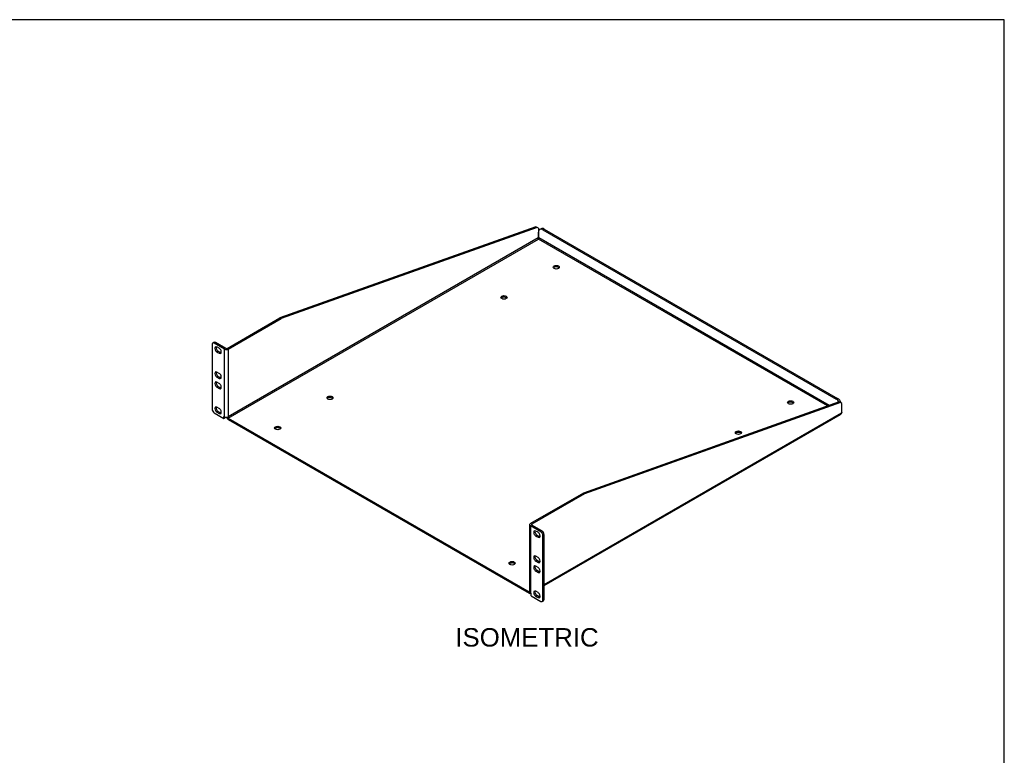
# Model space of a CAD drawing. Header units: inches. Extents: x 0 to 80, y 0 to 59.8.
# Tile 12 of 12: x 40 to 80, y 29.9 to 59.8. Entities that reach past the tile are written whole.
import ezdxf
from ezdxf.enums import TextEntityAlignment as Align

# ---------------------------------------------------------------- set-up
doc = ezdxf.new("R2010")
doc.units = ezdxf.units.IN
doc.header["$MEASUREMENT"] = 0
doc.layers.add('COM56024-3', color=7, linetype='Continuous')
doc.layers.add('Default', color=7, linetype='Continuous')
doc.styles.add('SEACAD_Arial', font='arial.ttf')

# ---------------------------------------------------------------- blocks, each defined once
blk = doc.blocks.new('SE5')
at = {"layer": 'COM56024-3', "color": 7, "linetype": 'Continuous'}
for p, q in [((60.97, 51.368), (50.576, 47.664)), ((61.02, 51.338), (50.627, 47.635)), ((61.02, 51.338), (60.97, 51.368)), ((61.079, 51.305), (61.02, 51.338)), ((61.079, 51.305), (61.079, 50.933)), ((61.182, 51.288), (61.131, 51.258)), ((61.307, 51.275), (61.256, 51.246)), ((61.256, 51.246), (73.175, 44.364)), ((61.307, 51.275), (73.226, 44.394)), ((61.064, 50.917), (48.478, 43.651)), ((48.478, 43.592), (61.079, 50.867)), ((61.079, 50.933), (61.079, 51.144)), ((61.079, 50.871), (61.079, 50.867)), ((61.079, 50.871), (61.079, 50.867)), ((72.824, 44.086), (61.079, 50.867)), ((72.887, 44.108), (61.094, 50.917)), ((48.427, 46.424), (50.576, 47.664)), ((48.478, 46.394), (50.627, 47.635)), ((50.627, 47.635), (50.576, 47.664)), ((47.819, 46.585), (47.819, 43.957)), ((47.895, 46.672), (47.844, 46.642)), ((47.958, 46.665), (47.907, 46.636)), ((48.325, 46.394), (47.907, 46.636)), ((48.376, 46.424), (47.958, 46.665)), ((48.105, 46.432), (48.017, 46.483)), ((48.068, 46.309), (48.017, 46.279)), ((48.017, 46.279), (48.105, 46.228)), ((48.068, 46.309), (48.156, 46.258)), ((48.156, 46.258), (48.105, 46.228)), ((48.325, 43.651), (48.325, 46.394)), ((48.478, 46.394), (48.478, 43.651)), ((48.105, 45.412), (48.017, 45.463)), ((48.068, 45.288), (48.017, 45.259)), ((48.017, 45.259), (48.105, 45.208)), ((48.068, 45.288), (48.156, 45.237)), ((48.156, 45.237), (48.105, 45.208)), ((48.105, 45.004), (48.017, 45.055)), ((48.068, 44.88), (48.017, 44.85)), ((48.017, 44.85), (48.105, 44.799)), ((48.068, 44.88), (48.156, 44.829)), ((48.156, 44.829), (48.105, 44.799)), ((48.105, 43.983), (48.017, 44.034)), ((73.293, 44.253), (62.9, 40.549)), ((73.344, 44.223), (62.951, 40.52)), ((73.175, 44.364), (73.226, 44.394)), ((73.344, 44.223), (73.293, 44.253)), ((73.402, 44.19), (73.344, 44.223)), ((73.402, 43.818), (73.402, 44.19)), ((47.907, 43.804), (48.301, 43.577)), ((48.068, 43.859), (48.017, 43.83)), ((48.017, 43.83), (48.105, 43.779)), ((48.068, 43.859), (48.156, 43.808)), ((48.156, 43.808), (48.105, 43.779)), ((48.301, 43.665), (48.325, 43.651)), ((48.301, 43.577), (48.301, 43.665)), ((48.301, 43.577), (48.352, 43.606)), ((48.352, 43.606), (48.352, 43.64)), ((48.448, 43.639), (48.453, 43.636)), ((48.478, 43.651), (48.453, 43.636)), ((48.478, 43.651), (48.478, 43.651)), ((48.478, 43.651), (48.478, 43.651)), ((61.309, 36.829), (73.387, 43.802)), ((61.309, 36.792), (73.348, 43.743)), ((48.478, 43.592), (60.7, 36.536)), ((48.478, 43.533), (60.7, 36.477)), ((62.9, 40.549), (60.751, 39.309)), ((62.951, 40.52), (60.802, 39.279)), ((62.9, 40.549), (62.951, 40.52)), ((60.719, 39.265), (60.719, 36.521)), ((61.169, 38.979), (60.751, 39.221)), ((60.751, 39.221), (60.751, 36.477)), ((60.802, 39.279), (60.802, 39.25)), ((61.22, 39.008), (60.802, 39.25)), ((61.059, 38.953), (60.971, 39.004)), ((61.022, 38.83), (60.971, 38.8)), ((60.971, 38.8), (61.059, 38.749)), ((61.11, 38.779), (61.022, 38.83)), ((61.169, 38.979), (61.22, 39.008)), ((61.309, 38.855), (61.258, 38.826)), ((61.258, 36.198), (61.258, 38.826)), ((61.309, 36.228), (61.309, 38.855)), ((61.11, 38.779), (61.059, 38.749)), ((61.059, 37.933), (60.971, 37.984)), ((61.022, 37.809), (60.971, 37.78)), ((60.971, 37.78), (61.059, 37.729)), ((61.11, 37.758), (61.022, 37.809)), ((61.11, 37.758), (61.059, 37.729)), ((61.059, 37.524), (60.971, 37.575)), ((61.022, 37.401), (60.971, 37.371)), ((60.971, 37.371), (61.059, 37.32)), ((61.11, 37.35), (61.022, 37.401)), ((61.11, 37.35), (61.059, 37.32)), ((60.719, 36.547), (60.7, 36.536)), ((60.751, 36.477), (60.775, 36.463)), ((60.754, 36.472), (60.757, 36.474)), ((60.775, 36.375), (60.775, 36.463)), ((61.059, 36.504), (60.971, 36.555)), ((60.775, 36.375), (61.169, 36.147)), ((61.022, 36.38), (60.971, 36.351)), ((60.971, 36.351), (61.059, 36.3)), ((61.11, 36.329), (61.022, 36.38)), ((61.11, 36.329), (61.059, 36.3)), ((61.232, 36.141), (61.283, 36.17)), ((61.258, 36.198), (61.309, 36.228))]:
    blk.add_line(p, q, dxfattribs=at)
for centre, major_axis, start_param, end_param in [((61.256, 51.042), (0.125, -0.217), 2.356194, 3.926991), ((61.307, 51.071), (0.125, -0.217), 2.356194, 3.141593), ((61.086, 50.893), (0.0275, 0.0476), 0.960641, 1.381623), ((61.072, 50.893), (-0.0275, 0.0476), 4.901562, 5.322544), ((61.797, 49.665), (-0.125, 0), 3.561081, 5.863697), ((59.676, 48.44), (-0.125, 0), 3.561081, 5.863697), ((47.907, 46.534), (0.062, -0.108), 2.356194, 3.926991), ((47.958, 46.563), (0.062, -0.108), 2.356194, 3.141593), ((48.017, 46.381), (0.062, -0.108), 2.356194, 5.497787), ((48.068, 46.411), (0.062, -0.108), 3.561081, 5.497787), ((48.105, 46.33), (-0.062, 0.108), 2.356194, 5.497787), ((48.402, 46.438), (-0.036, 0), 0.785398, 2.356194), ((48.156, 46.36), (-0.062, 0.108), 2.356194, 2.722104), ((48.402, 46.438), (-0.108, 0), 0.785398, 2.356194), ((48.017, 45.361), (0.062, -0.108), 2.356194, 5.497787), ((48.068, 45.39), (0.062, -0.108), 3.561081, 5.497787), ((48.105, 45.31), (-0.062, 0.108), 2.356194, 5.497787), ((48.156, 45.339), (-0.062, 0.108), 2.356194, 2.722104), ((48.017, 44.953), (0.062, -0.108), 2.356194, 5.497787), ((48.068, 44.982), (0.062, -0.108), 3.561081, 5.497787), ((48.105, 44.901), (-0.062, 0.108), 2.356194, 5.497787), ((48.156, 44.931), (-0.062, 0.108), 2.356194, 2.722104), ((52.605, 44.358), (-0.125, 0), 3.561081, 5.863697), ((48.017, 43.932), (0.062, -0.108), 2.356194, 5.497787), ((48.068, 43.961), (0.062, -0.108), 3.561081, 5.497787), ((71.321, 44.167), (-0.125, 0), 3.561081, 5.863697), ((73.175, 44.16), (0.125, -0.217), 1.658053, 2.356194), ((73.226, 44.19), (-0.125, 0.217), 4.45059, 5.497787), ((47.907, 43.906), (-0.062, 0.108), 0.785398, 2.356194), ((48.105, 43.881), (-0.062, 0.108), 2.356194, 5.497787), ((48.156, 43.91), (-0.062, 0.108), 2.356194, 2.722104), ((48.402, 43.695), (-0.108, 0), 0.785398, 2.356194), ((48.478, 43.621), (-0.054, 0.0935), 1.134667, 2.356194), ((48.478, 43.621), (-0.018, 0.0312), 0.785398, 2.356194), ((73.409, 43.778), (0.0275, 0.0476), 0.960641, 1.381623), ((50.484, 43.133), (-0.125, 0), 3.561081, 5.863697), ((69.199, 42.942), (-0.125, 0), 3.561081, 5.863697), ((60.827, 39.265), (0.108, 0), 2.356194, 3.926991), ((60.827, 39.265), (0.036, 0), 2.356194, 3.926991), ((60.971, 38.902), (0.062, -0.108), 2.356194, 5.497787), ((61.022, 38.932), (0.062, -0.108), 3.561081, 5.497787), ((61.059, 38.851), (-0.062, 0.108), 2.356194, 5.497787), ((61.169, 38.877), (0.062, -0.108), 0.785398, 2.356194), ((61.22, 38.906), (-0.062, 0.108), 3.926991, 5.497787), ((61.11, 38.881), (-0.062, 0.108), 2.356194, 2.722104), ((60.971, 37.882), (0.062, -0.108), 2.356194, 5.497787), ((60.007, 37.635), (-0.125, 0), 3.561081, 5.863697), ((60.971, 37.473), (0.062, -0.108), 2.356194, 5.497787), ((61.022, 37.911), (0.062, -0.108), 3.561081, 5.497787), ((61.059, 37.831), (-0.062, 0.108), 2.356194, 5.497787), ((61.11, 37.86), (-0.062, 0.108), 2.356194, 2.722104), ((61.022, 37.503), (0.062, -0.108), 3.561081, 5.497787), ((61.059, 37.422), (-0.062, 0.108), 2.356194, 5.497787), ((61.11, 37.452), (-0.062, 0.108), 2.356194, 2.722104), ((60.7, 36.565), (-0.018, 0.0312), 2.356194, 3.215454), ((60.7, 36.565), (-0.054, 0.0935), 2.356194, 3.198241), ((60.827, 36.521), (0.108, 0), 3.141593, 3.926991), ((60.971, 36.453), (0.062, -0.108), 2.356194, 5.497787), ((61.022, 36.482), (0.062, -0.108), 3.561081, 5.497787), ((61.059, 36.402), (-0.062, 0.108), 2.356194, 5.497787), ((61.11, 36.431), (-0.062, 0.108), 2.356194, 2.722104), ((61.169, 36.249), (-0.062, 0.108), 2.356194, 3.926991), ((61.22, 36.279), (-0.062, 0.108), 3.141593, 3.926991)]:
    blk.add_ellipse(centre, major_axis=major_axis, ratio=0.57735, start_param=start_param, end_param=end_param, dxfattribs=at)
for centre in [(61.797, 49.724), (59.676, 48.499), (52.605, 44.417), (71.321, 44.226), (50.484, 43.192), (69.199, 43.001), (60.007, 37.694)]:
    blk.add_ellipse(centre, major_axis=(0.125, 0), ratio=0.57735, dxfattribs=at)
for points, knots in [([(61.079, 50.871), (61.073, 50.871), (61.068, 50.872), (61.06, 50.876), (61.058, 50.877), (61.054, 50.882), (61.053, 50.884), (61.052, 50.89), (61.051, 50.893), (61.052, 50.898), (61.053, 50.901), (61.057, 50.909), (61.06, 50.913), (61.064, 50.917)], [0, 0, 0, 0, 0.25, 0.25, 0.375, 0.375, 0.5, 0.5, 0.625, 0.625, 0.75, 0.75, 1, 1, 1, 1]), ([(61.094, 50.917), (61.098, 50.913), (61.101, 50.909), (61.106, 50.899), (61.107, 50.893), (61.105, 50.885), (61.104, 50.882), (61.1, 50.878), (61.098, 50.876), (61.09, 50.872), (61.084, 50.871), (61.079, 50.871)], [0, 0, 0, 0, 0.25, 0.25, 0.5, 0.5, 0.625, 0.625, 0.75, 0.75, 1, 1, 1, 1]), ([(73.387, 43.802), (73.384, 43.796), (73.381, 43.79), (73.376, 43.778), (73.373, 43.772), (73.367, 43.762), (73.364, 43.758), (73.357, 43.75), (73.354, 43.747), (73.35, 43.744), (73.349, 43.743), (73.348, 43.743)], [0, 0, 0, 0, 0.125, 0.125, 0.25, 0.25, 0.375, 0.375, 0.5, 0.5, 0.5300992, 0.5300992, 0.5300992, 0.5300992])]:
    blk.add_open_spline(points, degree=3, knots=knots, dxfattribs=at)

msp = doc.modelspace()

# ---------------------------------------------------------------- linework, layer by layer
at = {"layer": 'Default', "color": 7, "linetype": 'Continuous'}
for p, q in [((80, 59.783), (0, 59.783)), ((80, 0), (80, 59.783))]:
    msp.add_line(p, q, dxfattribs=at)

# ---------------------------------------------------------------- block references
at = {"layer": 'Default'}
msp.add_blockref('SE5', (0, 0), dxfattribs=at)

# ---------------------------------------------------------------- texts
at = {"layer": 'Default', "color": 7, "linetype": 'Continuous', "style": 'SEACAD_Arial'}
msp.add_text('ISOMETRIC', height=0.75, dxfattribs=at).set_placement((57.7, 35.06), align=Align.TOP_LEFT)

doc.saveas('drawing.dxf')
